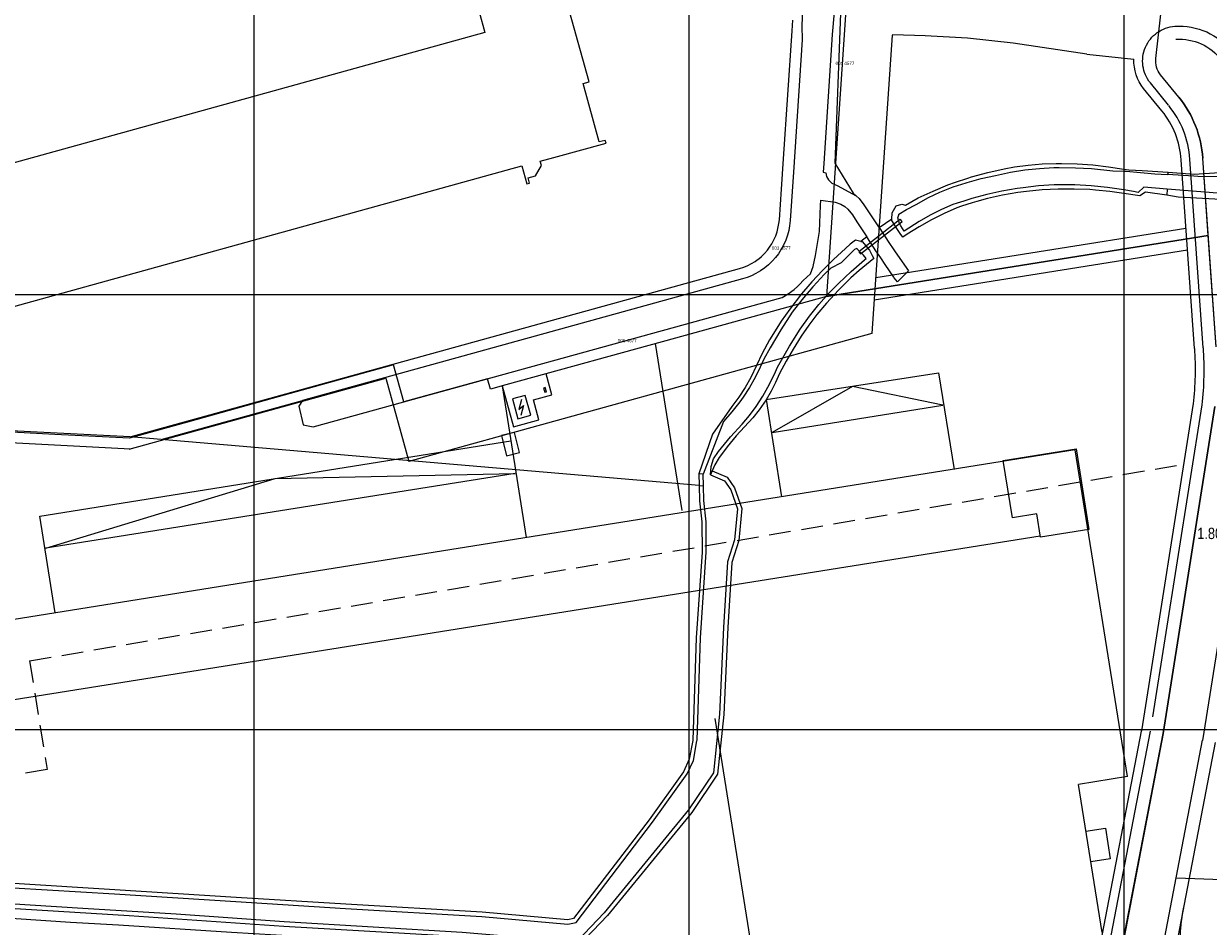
# Model space of a CAD drawing. Header units: metres. Extents: x 102313 to 104557, y 415820 to 422103.
# Tile 61 of 256: x 102747 to 103019, y 419455 to 419662. Entities that reach past the tile are written whole.
import ezdxf

# ---------------------------------------------------------------- set-up
doc = ezdxf.new("R2010")
doc.units = ezdxf.units.M
doc.header["$MEASUREMENT"] = 0
for name, pattern in [('( Dashed )', [0.75, 0.5, -0.25]), ('DGN Style 2', [121.043411, 72.626047, -48.417365]), ('DGN Style 5', [84.730388, 36.313023, -48.417365])]:
    doc.linetypes.add(name, pattern=pattern)
for name, color, linetype, lineweight in [('00-Bouwgrens', 1, 'Continuous', 0), ('00-Coordinaten', 7, 'Continuous', 0), ('00-kavel', 52, 'Continuous', 0), ('00-Maatvoering', 7, 'Continuous', 0), ('00-Scheidingslijn- bh Saffier', 1, 'Continuous', 0), ('00-Taludlijn', 3, 'DGN Style 2', 0), ('00-tekst26', 7, 'Continuous', 0), ('00-Uitgiftegrens', 6, 'Continuous', 0), ('00-Water', 4, 'Continuous', 0), ('Duiker', 12, 'DGN Style 5', 0), ('Hoofdgebouw', 1, 'Continuous', 0), ('Oever_slootkant', 92, 'Continuous', 0), ('openbare verlichtingsobj  label', 2, 'Continuous', 0), ('Terrein_groenvoorziening', 3, 'Continuous', 0), ('Terrein_onbegroeid', 94, 'Continuous', 0), ('Terrein_weiland', 3, 'Continuous', 0), ('water', 2, 'Continuous', 0)]:
    doc.layers.add(name, color=color, linetype=linetype, lineweight=lineweight)
doc.styles.add('Style-WORKING', font='WORKING.shx')

msp = doc.modelspace()

# ---------------------------------------------------------------- linework, layer by layer
at = {"layer": '00-Bouwgrens'}
for p, q in [((102991.507, 419655.358), (103002.322, 419654.173)), ((103008.731, 419642.333), (103004.552, 419647.48)), ((103016.206, 419587.707), (103013.183, 419631.083)), ((102942.946, 419603.998), (103014.277, 419615.383)), ((102942.6, 419598.88), (103014.626, 419610.376)), ((102942.076, 419591.135), (102835.595, 419561.714)), ((102942.076, 419591.135), (102835.595, 419561.714)), ((102917.724, 419575.911), (102957.419, 419582.105)), ((102957.419, 419582.105), (102960.965, 419559.886)), ((102771.329, 419564.49), (102830.332, 419580.821)), ((102771.329, 419564.49), (102830.332, 419580.821)), ((102830.332, 419580.821), (102835.595, 419561.714)), ((102830.332, 419580.821), (102835.595, 419561.714)), ((102857.045, 419579.053), (102862.61, 419544.188)), ((102937.582, 419578.939), (102919.125, 419568.398)), ((102958.403, 419574.667), (102937.582, 419578.939)), ((102917.724, 419575.911), (102921.292, 419553.554)), ((102919.125, 419568.398), (102958.403, 419574.667)), ((103015.967, 419575.017), (103004.071, 419499.729)), ((102771.626, 419564.503), (102687.265, 419568.992)), ((102750.735, 419549.117), (102859.064, 419566.407)), ((102988.842, 419564.336), (102718.109, 419521.125)), ((102972.288, 419561.906), (102989.016, 419564.576)), ((103000.83, 419489.226), (102988.842, 419564.336)), ((102989.016, 419564.576), (102991.97, 419546.07)), ((102974.391, 419548.733), (102972.288, 419561.906)), ((102860.048, 419558.969), (102752.114, 419541.742)), ((102752.114, 419541.742), (102804.899, 419557.762)), ((102804.899, 419557.762), (102860.048, 419558.969)), ((102979.97, 419549.623), (102974.391, 419548.733)), ((102980.821, 419544.291), (102979.97, 419549.623)), ((102754.281, 419526.898), (102750.735, 419549.117)), ((102980.782, 419544.538), (102731.931, 419504.819)), ((102991.97, 419546.07), (102980.821, 419544.291)), ((102994.057, 419447.639), (103004.131, 419500.091)), ((103000.83, 419489.226), (102989.573, 419487.43)), ((102995.01, 419453.361), (102989.573, 419487.43)), ((102991.287, 419476.686), (102995.771, 419477.401)), ((102995.771, 419477.401), (102996.879, 419470.327)), ((102996.879, 419470.327), (102992.416, 419469.615))]:
    msp.add_line(p, q, dxfattribs=at)
at = {"layer": '00-Bouwgrens', "flags": 128}
msp.add_lwpolyline([(102991.507, 419655.358), (102974.58, 419657.905), (102964.074, 419659.041), (102954.285, 419659.588), (102946.891, 419659.783), (102946.713, 419659.724), (102942.076, 419591.135)], dxfattribs=at)
msp.add_lwpolyline([(102991.507, 419655.358), (102974.58, 419657.905), (102964.074, 419659.041), (102954.285, 419659.588), (102946.891, 419659.783), (102946.713, 419659.724), (102942.076, 419591.135)], dxfattribs=at)
for points in [[(102860.686, 419571.494), (102863.651, 419572.313), (102862.385, 419576.896), (102859.422, 419576.079), (102860.686, 419571.494)], [(102866.976, 419578.683), (102866.59, 419578.576), (102866.856, 419577.612), (102867.242, 419577.719), (102866.976, 419578.683)]]:
    msp.add_lwpolyline(points, close=True, dxfattribs=at)
at = {"layer": '00-Bouwgrens', "extrusion": (0, 0, -1)}
for centre, radius, start, end in [((-103012.315, 419653.784), 10, 320.92403, 2.22982), ((-102944.629, 419582.72), 71.75, 176.01409, 186.23898)]:
    msp.add_arc(centre, radius, start, end, dxfattribs=at)
at = {"layer": '00-Bouwgrens'}
msp.add_arc((102993.231, 419629.693), 20, 3.98579, 39.07597, dxfattribs=at)
at = {"layer": '00-Coordinaten'}
for p, q in [((102800, 420000), (102800, 417600)), ((102900, 420000), (102900, 417600)), ((103000, 420000), (103000, 417600)), ((104100, 419600), (102600, 419600)), ((104100, 419500), (102600, 419500))]:
    msp.add_line(p, q, dxfattribs=at)
at = {"layer": '00-kavel', "linetype": 'DGN Style 2'}
msp.add_line((102917.507, 419430.864), (102892.3, 419588.794), dxfattribs=at)
at = {"layer": '00-kavel'}
for p, q in [((102868.472, 419577.021), (102867.14, 419581.842)), ((102857.045, 419579.053), (102859.639, 419569.649)), ((102864.231, 419575.849), (102868.472, 419577.021)), ((102865.496, 419571.267), (102864.231, 419575.849)), ((103020.917, 419574.307), (103009.041, 419499.148)), ((102859.639, 419569.649), (102865.496, 419571.267)), ((103009.041, 419499.148), (102998.406, 419443.776))]:
    msp.add_line(p, q, dxfattribs=at)
at = {"layer": '00-kavel', "flags": 128}
msp.add_lwpolyline([(102964.973, 419670.008), (102954.737, 419670.58), (102945.231, 419670.831), (102936.235, 419667.803), (102931.627, 419599.66), (103019.409, 419613.671), (103018.171, 419631.431, 0.154317), (103012.639, 419645.452), (103008.433, 419650.632, -0.2027686), (103007.35, 419654.373), (103008.466, 419664.565), (102992.925, 419666.268), (102975.99, 419668.817), (102964.973, 419670.008)], format="xyb", close=True, dxfattribs=at)
msp.add_lwpolyline([(103021.193, 419588.055), (103019.409, 419613.671), (102931.627, 419599.66), (102896.878, 419590.059), (102857.894, 419579.288), (102854.386, 419578.318), (102853.723, 419580.728), (102834.42, 419575.395), (102832.077, 419583.898), (102821.24, 419580.899), (102798.107, 419574.496), (102784.743, 419570.763), (102771.379, 419567.03), (102771.379, 419567.03), (102754.243, 419567.909), (102754.243, 419567.909), (102738.559, 419568.714)], dxfattribs=at)
msp.add_lwpolyline([(102998.406, 419443.776), (103009.041, 419499.148), (103020.917, 419574.307, 0.0448806)], format="xyb", dxfattribs=at)
at = {"layer": '00-kavel', "extrusion": (0, 0, -1)}
msp.add_arc((-102993.231, 419629.693), 25, 140.92403, 176.01409, dxfattribs=at)
at = {"layer": '00-Maatvoering', "flags": 128}
msp.add_lwpolyline([(102861.48, 419575.924), (102860.891, 419573.629), (102861.945, 419574.591), (102861.356, 419572.295)], dxfattribs=at)
at = {"layer": '00-Scheidingslijn- bh Saffier', "linetype": '( Dashed )', "ltscale": 10}
for p, q in [((102748.405, 419515.84), (103014.186, 419561.129)), ((102748.405, 419515.84), (102752.413, 419490.853)), ((102752.413, 419490.853), (102723.729, 419486.253))]:
    msp.add_line(p, q, dxfattribs=at)
at = {"layer": '00-Taludlijn'}
for p, q in [((103010.284, 419643.593), (103006.104, 419648.741)), ((103018.201, 419587.846), (103015.178, 419631.222)), ((103017.942, 419574.705), (103006.047, 419499.417)), ((102995.081, 419442.37), (103006.095, 419499.714)), ((103009.507, 419436.894), (103021.06, 419497.045))]:
    msp.add_line(p, q, dxfattribs=at)
at = {"layer": '00-Taludlijn', "linetype": 'Continuous', "flags": 128}
msp.add_lwpolyline([(103012.102, 419465.974), (103026.725, 419465.439)], dxfattribs=at)
at = {"layer": '00-Taludlijn', "extrusion": (0, 0, -1)}
for centre, radius, start, end in [((-103012.315, 419653.784), 8, 320.92403, 85.77393), ((-103012.831, 419646.803), 15, 85.77393, 143.1241), ((-102944.629, 419582.72), 73.75, 176.01409, 186.23898), ((-103062.902, 419449.813), 50, 355.91812, 10.87242)]:
    msp.add_arc(centre, radius, start, end, dxfattribs=at)
at = {"layer": '00-Taludlijn'}
msp.add_arc((102993.231, 419629.693), 22, 3.98579, 39.07597, dxfattribs=at)
at = {"layer": '00-Uitgiftegrens'}
msp.add_line((102859.639, 419569.649), (102865.496, 419571.267), dxfattribs=at)
at = {"layer": '00-Water'}
for p, q in [((103021.193, 419588.055), (103018.171, 419631.431)), ((103020.917, 419574.307), (103009.041, 419499.148)), ((103030.037, 419573.078), (103018.097, 419497.513)), ((102997.883, 419441.055), (103009.041, 419499.148)), ((103006.705, 419438.209), (103018.114, 419497.61))]:
    msp.add_line(p, q, dxfattribs=at)
at = {"layer": '00-Water', "extrusion": (0, 0, -1)}
msp.add_arc((-103012.831, 419646.803), 12, 85.77393, 143.1241, dxfattribs=at)
at = {"layer": '00-Water'}
msp.add_arc((102993.231, 419629.693), 25, 3.98591, 39.07597, dxfattribs=at)
at = {"layer": 'Duiker', "flags": 128}
msp.add_lwpolyline([(102948.605, 419616.493), (102949.057, 419616.847), (102948.558, 419617.385), (102948.398, 419617.228), (102939.089, 419609.928), (102939.462, 419609.416), (102948.447, 419616.389), (102948.605, 419616.493)], dxfattribs=at)
at = {"layer": 'Hoofdgebouw', "flags": 128}
for points in [[(102864.713, 419627.352), (102866.066, 419629.732), (102865.823, 419630.728), (102868.976, 419631.604), (102880.958, 419634.919), (102880.769, 419635.524), (102879.392, 419635.195), (102875.699, 419648.626), (102877.066, 419648.99), (102871.103, 419670.428), (102851.763, 419665.085), (102853.078, 419660.314), (102714.058, 419621.853), (102722.547, 419591.232), (102861.574, 419629.712), (102862.727, 419625.542), (102863.342, 419625.72), (102863.187, 419626.281)], [(102863.187, 419626.281), (102863.017, 419626.896), (102864.713, 419627.352)], [(102856.885, 419567.634), (102858.037, 419563.02), (102861.021, 419563.766), (102859.868, 419568.379), (102856.885, 419567.634)]]:
    msp.add_lwpolyline(points, dxfattribs=at)
at = {"layer": 'Oever_slootkant', "flags": 128}
for points in [[(102946.655, 419617.421), (102946.756, 419618.893), (102947.643, 419620.502), (102948.939, 419620.902), (102949.772, 419620.625), (102952.735, 419622.312), (102956.159, 419623.824), (102959.557, 419625.348), (102961.288, 419625.955), (102964.096, 419626.846), (102964.984, 419627.128), (102968.725, 419628.146), (102972.506, 419629.01), (102974.847, 419629.424), (102978.019, 419629.844), (102981.209, 419630.104), (102984.408, 419630.205), (102985.682, 419630.213), (102989.28, 419630.129), (102992.87, 419629.885), (102996.446, 419629.481), (103000, 419628.938)], [(103000, 419628.938), (103001.111, 419628.768), (103004.177, 419628.635), (103010.162, 419628.186)], [(103016.144, 419627.737), (103025.535, 419628.381), (103037.247, 419628.252), (103044.861, 419628.026), (103058.961, 419627.994), (103068.027, 419628.252), (103075.9, 419628.026), (103082.901, 419627.284)], [(103010.162, 419628.186), (103010.069, 419627.651)], [(103010.162, 419628.186), (103016.144, 419627.737)], [(103009.956, 419624.349), (103009.881, 419622.899)], [(102938.3, 419612.557), (102937.077, 419611.676), (102935.991, 419610.674), (102933.254, 419608.119), (102930.682, 419605.6), (102928.225, 419602.969), (102927.768, 419602.434), (102925.887, 419600.232), (102923.175, 419596.717), (102921.229, 419593.963), (102919.416, 419591.119), (102918.549, 419589.646), (102916.848, 419586.52), (102914.199, 419581.042), (102912.898, 419578.714), (102911.46, 419576.469), (102909.89, 419574.314), (102905.382, 419567.959), (102902.315, 419558.849)], [(102939.535, 419612.308), (102938.3, 419612.557)], [(102903.304, 419558.772), (102902.315, 419558.849)], [(102902.315, 419558.849), (102902.365, 419556.143)], [(102905.36, 419559.527), (102904.978, 419558.632)], [(102902.365, 419556.143), (102903.355, 419556.059)], [(102689.473, 419462.463), (102693.849, 419461.945), (102714.123, 419460.901), (102737.48, 419459.374), (102771.325, 419457.293)], [(102771.325, 419457.293), (102806.859, 419454.869), (102847.761, 419452.43), (102874.49, 419450.149)]]:
    msp.add_lwpolyline(points, dxfattribs=at)
at = {"layer": 'Terrein_groenvoorziening', "flags": 128}
for points in [[(102921.738, 419631.289), (102923.73, 419660.741), (102923.857, 419663.201)], [(102771.511, 419567.351), (102911.648, 419606.071), (102912.591, 419606.372), (102913.507, 419606.747), (102914.39, 419607.193), (102915.235, 419607.707), (102915.711, 419608.051), (102916.038, 419608.287), (102916.687, 419608.833), (102917.395, 419609.524), (102918.047, 419610.269), (102918.557, 419610.947), (102919.092, 419611.78), (102919.56, 419612.652), (102919.957, 419613.558), (102920.281, 419614.493), (102920.704, 419616.426), (102920.79, 419617.276), (102921.264, 419624.28), (102921.738, 419631.289)], [(102778.676, 419566.737), (102811.189, 419575.721)]]:
    msp.add_lwpolyline(points, dxfattribs=at)
at = {"layer": 'Terrein_onbegroeid', "flags": 128}
for points in [[(102925.533, 419670.79), (102925.604, 419670.645), (102925.88, 419669.691), (102926.1, 419668.724), (102926.197, 419667.71), (102925.924, 419661.894)], [(102934.237, 419668.803), (102934.131, 419668.564), (102933.78, 419667.632), (102933.391, 419665.014), (102932.949, 419659.874), (102930.99, 419630.217)], [(102925.924, 419661.894), (102926.029, 419658.616), (102924.037, 419628.228), (102923.285, 419617.107), (102923.15, 419615.876), (102922.949, 419614.81), (102922.672, 419613.762), (102922.264, 419612.592), (102921.76, 419611.46), (102921.244, 419610.507), (102920.571, 419609.466), (102919.914, 419608.604), (102919.222, 419607.82), (102918.307, 419606.928), (102917.473, 419606.236), (102916.461, 419605.521), (102915.393, 419604.892), (102914.419, 419604.416), (102913.414, 419604.011), (102912.314, 419603.661), (102811.189, 419575.721)], [(102930.99, 419630.217), (102930.852, 419628.2), (102931.442, 419628.06), (102931.666, 419627.208), (102932.1, 419626.47), (102932.836, 419625.724), (102934.058, 419625.185), (102938.417, 419622.768)], [(102938.417, 419622.768), (102939.115, 419622.177), (102940.232, 419620.73), (102943.747, 419615.444)], [(103000, 419623.31), (102996.752, 419623.786), (102993.485, 419624.121), (102992.189, 419624.209), (102988.545, 419624.35), (102984.898, 419624.33), (102981.255, 419624.151), (102977.624, 419623.812), (102975.648, 419623.56), (102972.115, 419622.925), (102968.615, 419622.133), (102966.176, 419621.466), (102965.153, 419621.186), (102962.658, 419620.381), (102961.629, 419620.049), (102958.662, 419618.739), (102955.763, 419617.285), (102952.94, 419615.69), (102950.199, 419613.958), (102949.198, 419613.259), (102948.584, 419614.138), (102947.928, 419615.077), (102946.632, 419617.085), (102946.655, 419617.421)], [(103009.881, 419622.899), (103004.958, 419623.638), (103003.675, 419622.772), (103000, 419623.31)], [(103076.618, 419621.702), (103068.713, 419621.67), (103049.644, 419622.057), (103033.286, 419622.541), (103026.672, 419621.509), (103020.897, 419621.993), (103012.475, 419622.509), (103009.881, 419622.899)], [(102811.189, 419575.721), (102810.304, 419574.442), (102811.302, 419570.156), (102813.642, 419569.654), (102921.428, 419599.435), (102922.846, 419600.281), (102924.176, 419601.261), (102924.926, 419601.908), (102925.522, 419602.481), (102926.285, 419603.329), (102927.921, 419604.844), (102928.534, 419606.523), (102929.115, 419609.075), (102930.052, 419614.565), (102930.274, 419620.546), (102930.361, 419621.774), (102933.607, 419621.323), (102934.935, 419620.897), (102935.821, 419620.346), (102936.548, 419619.69), (102937.577, 419618.396), (102938.619, 419616.778), (102940.161, 419614.48), (102940.879, 419613.381)], [(102946.655, 419617.421), (102943.747, 419615.444)], [(102943.747, 419615.444), (102943.859, 419615.276), (102945.833, 419612.268), (102947.237, 419610.129), (102950.099, 419606.042), (102950.466, 419605.518), (102947.947, 419603.043), (102947.225, 419603.949), (102947.127, 419604.072), (102945.131, 419607.008), (102944.105, 419608.495), (102942.995, 419610.169), (102941.764, 419612.026), (102940.879, 419613.381)], [(102939.535, 419612.308), (102939.86, 419612.243), (102941.547, 419610.264), (102941.968, 419609.374), (102942.119, 419609.053), (102942.506, 419608.371), (102939.166, 419605.631), (102937.231, 419603.946), (102934.374, 419601.069), (102931.634, 419598.081), (102929.419, 419595.484), (102927.539, 419593.061), (102925.788, 419590.544), (102923.929, 419587.523), (102922.322, 419584.765), (102920.855, 419581.931), (102919.909, 419579.869), (102918.913, 419577.848), (102917.777, 419575.904), (102916.165, 419573.546), (102914.69, 419571.703), (102910.875, 419567.556), (102908.777, 419565.043), (102908.144, 419564.233), (102906.973, 419562.637), (102905.935, 419560.952), (102905.36, 419559.527)], [(102940.879, 419613.381), (102939.535, 419612.308)], [(102771.511, 419567.351), (102676.879, 419572.08)], [(102778.676, 419566.737), (102771.511, 419567.351)], [(102902.365, 419556.143), (102778.676, 419566.737)], [(102905.36, 419559.527), (102908.785, 419558.063), (102910.502, 419555.663), (102912.146, 419550.908), (102911.437, 419543.49), (102909.861, 419538.443), (102908.908, 419523.501)], [(102902.365, 419556.143), (102902.43, 419552.647), (102902.982, 419547.796), (102903.01, 419540.848), (102901.697, 419521.163), (102900.871, 419497.636), (102900.868, 419497.542), (102900.067, 419493.24), (102898.717, 419490.363)], [(102908.908, 419523.501), (102908.003, 419503.523), (102906.591, 419489.77), (102900.655, 419481.005), (102894.043, 419472.958), (102881.274, 419457.303), (102874.49, 419450.149)], [(102898.717, 419490.363), (102890.835, 419479.329), (102873.482, 419456.599), (102872.138, 419456.327), (102852.432, 419458.083), (102821.115, 419459.908), (102795.905, 419461.469), (102767.971, 419463.226), (102744.788, 419464.637)], [(102874.305, 419448.711), (102871.223, 419448.885), (102840.852, 419450.561), (102820.489, 419451.876), (102794.815, 419453.418), (102768.814, 419455.049), (102757.837, 419455.696), (102745.283, 419456.496), (102733.948, 419457.174), (102712.321, 419458.618), (102706.817, 419458.897), (102698.993, 419459.389), (102697.109, 419459.468), (102693.328, 419459.745), (102689.563, 419460.182), (102688.754, 419460.298)]]:
    msp.add_lwpolyline(points, dxfattribs=at)
at = {"layer": 'Terrein_weiland', "flags": 128}
msp.add_lwpolyline([(102936.257, 419667.811), (102934.828, 419664.771), (102933.579, 419630.27), (102937.758, 419623.421), (102938.417, 419622.768)], dxfattribs=at)
at = {"layer": 'water', "flags": 128}
for points in [[(102970.483, 419627.494), (102973.971, 419628.217), (102977.264, 419628.73), (102980.578, 419629.085), (102983.905, 419629.281), (102985.107, 419629.299), (102988.845, 419629.249), (102992.578, 419629.04), (102997.452, 419628.557), (103000, 419628.471)], [(103000, 419628.471), (103000.519, 419628.454), (103007.133, 419627.832), (103010.069, 419627.651)], [(103000, 419624.138), (102996.269, 419624.686), (102992.518, 419625.075), (102988.755, 419625.305), (102987.527, 419625.346), (102983.965, 419625.274), (102980.41, 419625.042), (102976.87, 419624.652), (102975.445, 419624.449), (102971.942, 419623.842), (102968.469, 419623.078), (102965.034, 419622.159), (102963.244, 419621.592), (102961.644, 419621.086), (102960.71, 419620.76), (102958.043, 419619.604), (102955.445, 419618.303), (102952.922, 419616.861), (102949.457, 419614.686), (102948.721, 419615.858), (102948.447, 419616.389), (102948.046, 419617.685), (102948.244, 419618.416), (102948.287, 419618.576), (102950.036, 419619.665), (102952.226, 419620.783), (102955.084, 419622.425), (102957.711, 419623.652), (102960.773, 419624.818), (102963.752, 419625.794), (102963.966, 419625.864), (102967.205, 419626.756), (102970.483, 419627.494)], [(103083.011, 419626.05), (103080.09, 419626.324), (103074.218, 419626.905), (103070.202, 419627.074), (103064.04, 419626.824), (103054.49, 419626.672), (103047.07, 419626.666), (103037.907, 419627.185), (103017.011, 419627.224), (103016.116, 419627.279), (103010.069, 419627.651)], [(103009.956, 419624.349), (103004.555, 419624.786), (103003.252, 419623.543), (103002.211, 419623.759), (103000, 419624.138)], [(103079.094, 419622.82), (103077.791, 419623.156), (103073.609, 419623.59), (103069.76, 419623.779), (103063.285, 419623.841), (103056.977, 419623.864), (103047.369, 419623.711), (103039.216, 419624.21), (103033.573, 419624.278), (103031.448, 419624.013), (103028.098, 419623.165), (103027.794, 419623.159), (103025.31, 419623.11), (103017.726, 419623.719), (103009.956, 419624.349)], [(102937.317, 419605.419), (102940.362, 419608.068), (102940.751, 419608.384), (102940.151, 419609.122), (102939.203, 419610.017), (102938.58, 419610.696), (102938.09, 419610.474), (102935.018, 419607.379)], [(102935.018, 419607.379), (102932.592, 419606.151), (102931.131, 419604.666), (102928.596, 419601.934), (102928.491, 419601.821), (102925.969, 419598.87), (102923.705, 419595.993), (102921.113, 419591.961), (102918.657, 419587.844), (102917.196, 419585.236), (102916.416, 419583.41), (102915.243, 419581.019), (102913.928, 419578.702), (102912.477, 419576.469), (102911.725, 419575.435), (102909.881, 419573.094), (102907.913, 419570.855), (102903.304, 419558.772)], [(102904.978, 419558.632), (102905.087, 419560.515), (102905.633, 419562.308), (102906.828, 419564.014), (102909.595, 419567.342), (102912.256, 419570.281), (102913.926, 419572.243), (102915.47, 419574.304), (102917.03, 419576.698), (102918.526, 419579.467), (102919.879, 419582.309), (102920.346, 419583.385), (102923.1, 419588.187), (102925.541, 419592.092), (102927.723, 419595.113), (102929.867, 419597.798), (102932.134, 419600.379), (102934.379, 419602.651), (102937.317, 419605.419)], [(102904.978, 419558.632), (102908.152, 419557.275), (102909.628, 419555.212), (102911.157, 419550.79), (102910.478, 419543.684), (102908.897, 419538.622), (102907.936, 419523.555), (102907.032, 419503.595), (102905.648, 419490.114), (102899.875, 419481.589), (102893.29, 419473.575), (102880.543, 419457.947), (102874.404, 419451.474)], [(102903.355, 419556.059), (102903.304, 419558.772)], [(102695.823, 419466.907), (102699.065, 419466.913), (102708.405, 419465.853), (102721.196, 419465.236), (102744.725, 419463.652), (102767.911, 419462.241), (102795.844, 419460.484), (102821.056, 419458.923), (102852.36, 419457.099), (102872.194, 419455.331), (102874.042, 419455.705), (102891.63, 419478.743), (102899.573, 419489.863), (102901.015, 419492.935), (102901.853, 419497.434), (102901.858, 419497.581), (102902.684, 419521.113), (102903.998, 419540.818), (102903.97, 419547.854), (102903.417, 419552.713), (102903.355, 419556.059)], [(102806.923, 419455.841), (102782.117, 419457.608), (102760.658, 419458.921), (102737.542, 419460.346), (102714.18, 419461.874), (102694.024, 419462.911), (102691.801, 419463.247), (102691.222, 419464.203), (102692.725, 419466.463), (102694.486, 419466.971)], [(102874.404, 419451.474), (102874.106, 419451.16), (102847.832, 419453.402), (102806.923, 419455.841)]]:
    msp.add_lwpolyline(points, dxfattribs=at)

# ---------------------------------------------------------------- texts
at = {"layer": '00-tekst26', "style": 'Style-WORKING', "width": 0.846154}
msp.add_text('1.80-', height=2.6, rotation=0, dxfattribs=at).set_placement((103016.871, 419543.857))
at = {"layer": 'openbare verlichtingsobj  label', "style": 'Style-WORKING'}
for s, p in [('001 4577', (102933.721, 419652.876)), ('003 4577', (102919.059, 419610.382)), ('005 4577', (102883.661, 419589.12))]:
    msp.add_text(s, height=0.75, dxfattribs=at).set_placement(p)

doc.saveas('drawing.dxf')
